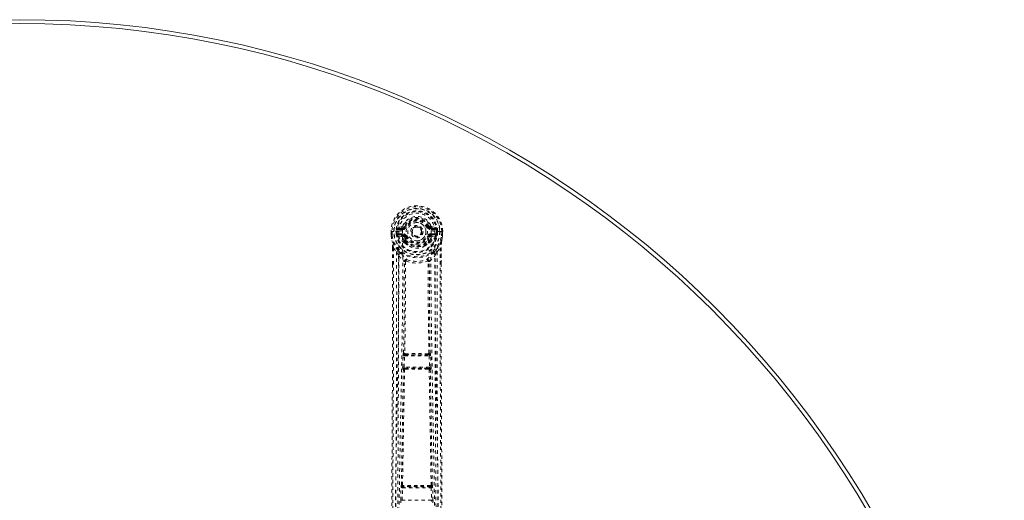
# Model space of a CAD drawing. Header units: inches. Extents: x -63 to 74, y -90 to 54.
# Tile 10 of 10: x 44 to 74, y 39 to 54. Entities that reach past the tile are written whole.
import ezdxf

# ---------------------------------------------------------------- set-up
doc = ezdxf.new("R2010")
doc.units = ezdxf.units.IN
doc.header["$MEASUREMENT"] = 0
doc.linetypes.add('SLD-Dashed', pattern=[0.075, 0.05, -0.025])
doc.linetypes.add('SLD-Solid', pattern=[0])

msp = doc.modelspace()

# ---------------------------------------------------------------- linework, layer by layer
at = {"color": 7, "linetype": 'SLD-Dashed', "lineweight": 0}
for p, q in [((55.874, 47.28), (55.819, 47.303)), ((55.463, 47.131), (55.464, 47.014)), ((55.467, 47.131), (55.463, 47.131)), ((55.463, 47.131), (55.464, 47.014)), ((55.464, 47.014), (55.464, 47.009)), ((55.52, 47.131), (55.467, 47.131)), ((55.493, 47.13), (55.493, 47.014)), ((55.543, 47.131), (55.52, 47.131)), ((55.546, 47.131), (55.543, 47.131)), ((55.694, 47.131), (55.546, 47.131)), ((55.615, 47.058), (55.614, 47.13)), ((55.644, 47.059), (55.615, 47.057)), ((55.615, 47.057), (55.615, 47.058)), ((55.649, 47.13), (55.644, 47.13)), ((55.644, 47.13), (55.644, 47.059)), ((55.645, 47.058), (55.65, 47.039)), ((55.65, 47.054), (55.649, 47.13)), ((55.65, 47.039), (55.65, 47.054)), ((55.656, 47.016), (55.659, 47.012)), ((55.669, 47.002), (55.659, 47.012)), ((55.786, 47.276), (55.667, 47.253)), ((55.685, 47.065), (55.685, 47.035)), ((55.685, 47.065), (55.814, 47.065)), ((55.814, 47.01), (55.685, 47.035)), ((55.685, 47.035), (55.814, 47.035)), ((55.697, 47.217), (55.814, 47.237)), ((55.697, 47.217), (55.697, 47.187)), ((55.814, 47.217), (55.697, 47.217)), ((55.814, 47.187), (55.697, 47.187)), ((55.814, 47.237), (55.814, 47.217)), ((55.814, 47.187), (55.814, 47.217)), ((55.814, 47.065), (55.814, 47.035)), ((55.814, 47.01), (55.814, 47.035)), ((55.874, 47.28), (55.896, 47.271)), ((56.399, 47.126), (56.398, 47.111)), ((56.399, 47.135), (56.399, 47.126)), ((56.589, 47.271), (56.612, 47.28)), ((56.671, 47.237), (56.788, 47.217)), ((56.671, 47.237), (56.671, 47.217)), ((56.788, 47.217), (56.671, 47.217)), ((56.671, 47.187), (56.671, 47.217)), ((56.788, 47.187), (56.671, 47.187)), ((56.671, 47.065), (56.671, 47.035)), ((56.671, 47.065), (56.801, 47.065)), ((56.801, 47.035), (56.671, 47.01)), ((56.671, 47.01), (56.671, 47.035)), ((56.671, 47.035), (56.801, 47.035)), ((56.818, 47.253), (56.699, 47.276)), ((56.788, 47.187), (56.788, 47.217)), ((56.939, 47.131), (56.791, 47.131)), ((56.801, 47.035), (56.801, 47.065)), ((56.827, 47.012), (56.817, 47.002)), ((56.827, 47.012), (56.829, 47.016)), ((56.841, 47.058), (56.835, 47.039)), ((56.835, 47.039), (56.836, 47.054)), ((56.836, 47.13), (56.842, 47.13)), ((56.836, 47.054), (56.836, 47.13)), ((56.841, 47.058), (56.837, 47.033)), ((56.841, 47.059), (56.842, 47.13)), ((56.871, 47.057), (56.841, 47.059)), ((56.871, 47.13), (56.871, 47.058)), ((56.871, 47.058), (56.871, 47.057)), ((56.942, 47.131), (56.939, 47.131)), ((56.965, 47.131), (56.942, 47.131)), ((57.018, 47.131), (56.965, 47.131)), ((56.992, 47.014), (56.993, 47.13)), ((57.022, 47.131), (57.018, 47.131)), ((57.021, 47.009), (57.022, 47.014)), ((57.022, 47.131), (57.022, 47.014)), ((57.022, 47.014), (57.022, 47.131)), ((55.669, 47.002), (55.785, 46.98)), ((55.865, 46.823), (55.865, 46.852)), ((55.896, 46.98), (55.869, 46.969)), ((55.882, 46.778), (55.871, 46.796)), ((55.888, 46.856), (55.888, 46.827)), ((56.616, 46.969), (56.589, 46.98)), ((56.597, 46.827), (56.597, 46.856)), ((56.615, 46.796), (56.603, 46.778)), ((56.621, 46.823), (56.621, 46.852)), ((56.701, 46.98), (56.817, 47.002)), ((56.817, 47.002), (56.817, 47.002)), ((56.817, 47.002), (56.817, 47.001)), ((55.506, 46.633), (55.506, 46.141)), ((55.536, 46.632), (55.632, 46.517)), ((55.632, 46.517), (55.692, 46.405)), ((56.794, 46.405), (56.853, 46.517)), ((56.853, 46.517), (56.949, 46.632)), ((56.979, 46.633), (56.979, 46.167)), ((55.864, 46.228), (55.864, 46.228)), ((55.901, 46.225), (55.901, 46.225)), ((56.584, 46.225), (56.584, 46.225)), ((56.622, 46.228), (56.622, 46.228)), ((55.843, 43.452), (55.839, 43.451)), ((56.646, 43.451), (56.642, 43.452)), ((55.815, 43.034), (55.826, 43.376)), ((55.826, 43.376), (55.828, 43.404)), ((55.86, 43.033), (55.87, 43.375)), ((55.87, 43.375), (56.615, 43.375)), ((55.884, 43.405), (55.888, 43.406)), ((56.602, 43.405), (55.884, 43.405)), ((56.598, 43.406), (56.602, 43.405)), ((56.615, 43.375), (56.626, 43.033)), ((56.66, 43.376), (56.658, 43.404)), ((56.67, 43.034), (56.66, 43.376)), ((55.835, 42.955), (55.823, 42.959)), ((56.626, 43.033), (55.86, 43.033)), ((55.88, 42.998), (55.868, 43.003)), ((55.868, 43.003), (56.618, 43.003)), ((56.618, 43.003), (56.606, 42.998)), ((56.65, 42.955), (56.662, 42.959)), ((55.756, 39.014), (55.764, 39.395)), ((55.764, 39.395), (55.765, 39.423)), ((55.776, 39.471), (55.774, 39.47)), ((55.801, 39.013), (55.809, 39.394)), ((55.809, 39.394), (56.677, 39.394)), ((55.818, 39.424), (55.821, 39.425)), ((56.667, 39.424), (55.818, 39.424)), ((56.664, 39.425), (56.667, 39.424)), ((56.677, 39.394), (56.685, 39.013)), ((56.712, 39.47), (56.709, 39.471)), ((56.721, 39.395), (56.72, 39.423)), ((56.73, 39.014), (56.721, 39.395)), ((56.685, 39.013), (55.801, 39.013))]:
    msp.add_line(p, q, dxfattribs=at)
at = {"color": 7, "linetype": 'SLD-Dashed', "lineweight": 0, "flags": 128}
for points in [[(55.812, 47.155), (55.818, 47.234), (55.841, 47.31), (55.881, 47.38), (55.936, 47.441), (56.002, 47.491), (56.077, 47.528), (56.158, 47.55), (56.243, 47.558), (56.327, 47.55), (56.408, 47.528), (56.483, 47.491), (56.55, 47.441), (56.604, 47.38), (56.644, 47.31), (56.668, 47.234), (56.673, 47.155)], [(55.463, 47.131), (55.463, 47.131), (55.464, 47.131), (55.466, 47.131), (55.47, 47.131), (55.475, 47.13), (55.48, 47.13), (55.486, 47.13), (55.493, 47.13)], [(55.464, 47.014), (55.477, 46.92), (55.492, 46.846)], [(55.464, 47.009), (55.465, 47.01), (55.467, 47.01), (55.47, 47.01), (55.473, 47.011), (55.478, 47.011), (55.483, 47.012), (55.488, 47.013), (55.493, 47.014)], [(55.493, 47.014), (55.487, 47.014), (55.481, 47.014), (55.475, 47.014), (55.471, 47.014), (55.467, 47.014), (55.465, 47.014), (55.464, 47.014), (55.464, 47.014)], [(55.464, 47.009), (55.476, 46.922), (55.494, 46.835)], [(55.555, 32.229), (55.556, 34.324), (55.567, 36.418), (55.589, 38.511), (55.622, 40.601), (55.645, 41.913), (55.669, 43.223), (55.689, 44.529), (55.699, 45.832), (55.695, 47.131)], [(55.645, 47.058), (55.644, 47.059), (55.644, 47.059)], [(55.65, 47.054), (55.666, 47.062), (55.685, 47.065)], [(55.697, 47.187), (55.674, 47.191), (55.655, 47.204)], [(55.663, 32.284), (55.664, 34.151), (55.674, 36.017), (55.693, 37.881), (55.721, 39.744), (55.748, 41.233), (55.777, 42.719), (55.803, 44.202), (55.817, 45.681), (55.812, 47.155)], [(55.924, 47.259), (55.918, 47.262), (55.913, 47.264), (55.909, 47.266), (55.904, 47.268), (55.901, 47.269), (55.898, 47.27), (55.897, 47.271), (55.896, 47.271)], [(56.562, 47.259), (56.567, 47.262), (56.572, 47.264), (56.577, 47.266), (56.581, 47.268), (56.584, 47.269), (56.587, 47.27), (56.589, 47.271), (56.589, 47.271)], [(56.673, 47.155), (56.668, 45.681), (56.683, 44.202), (56.708, 42.719), (56.737, 41.233), (56.765, 39.744), (56.793, 37.881), (56.811, 36.017), (56.821, 34.151), (56.822, 32.284)], [(56.931, 32.229), (56.93, 34.324), (56.918, 36.418), (56.896, 38.511), (56.864, 40.601), (56.84, 41.913), (56.816, 43.223), (56.797, 44.529), (56.786, 45.832), (56.791, 47.131)], [(56.831, 47.204), (56.811, 47.191), (56.788, 47.187)], [(56.801, 47.065), (56.819, 47.062), (56.836, 47.054)], [(56.841, 47.059), (56.841, 47.059), (56.841, 47.058)], [(56.842, 47.13), (56.845, 47.13), (56.852, 47.13), (56.861, 47.13), (56.871, 47.131)], [(56.991, 46.835), (57.008, 46.912), (57.021, 47.009)], [(57.022, 47.014), (57.022, 47.014), (57.021, 47.014), (57.018, 47.014), (57.015, 47.014), (57.01, 47.014), (57.004, 47.014), (56.998, 47.014), (56.992, 47.014)], [(57.021, 47.009), (57.02, 47.01), (57.019, 47.01), (57.016, 47.01), (57.012, 47.011), (57.008, 47.011), (57.003, 47.012), (56.997, 47.013), (56.992, 47.014)], [(56.993, 47.13), (56.999, 47.13), (57.005, 47.13), (57.011, 47.13), (57.015, 47.13), (57.019, 47.13), (57.022, 47.13), (57.023, 47.131), (57.022, 47.131)], [(57.022, 47.014), (57.009, 46.92), (56.993, 46.846)], [(55.492, 46.846), (55.493, 46.84), (55.494, 46.835)], [(55.675, 46.557), (55.574, 46.68), (55.494, 46.835)], [(55.812, 46.958), (55.799, 46.975), (55.785, 46.98)], [(55.865, 46.852), (55.837, 46.899), (55.812, 46.958)], [(55.882, 46.778), (55.959, 46.716), (56.011, 46.688)], [(55.924, 46.992), (55.918, 46.989), (55.913, 46.987), (55.909, 46.985), (55.904, 46.984), (55.901, 46.982), (55.898, 46.981), (55.897, 46.98), (55.896, 46.98)], [(56.474, 46.688), (56.527, 46.716), (56.603, 46.778)], [(56.562, 46.992), (56.567, 46.989), (56.572, 46.987), (56.577, 46.985), (56.581, 46.984), (56.584, 46.982), (56.587, 46.981), (56.589, 46.98), (56.589, 46.98)], [(56.568, 46.87), (56.593, 46.914), (56.616, 46.969)], [(56.621, 46.852), (56.648, 46.899), (56.673, 46.958)], [(56.673, 46.958), (56.687, 46.975), (56.701, 46.98)], [(56.811, 46.557), (56.911, 46.68), (56.991, 46.835)], [(56.991, 46.835), (56.993, 46.84), (56.993, 46.846)], [(55.536, 46.632), (55.538, 45.937), (55.539, 45.21), (55.539, 44.448), (55.537, 43.654), (55.535, 42.87), (55.532, 42.2), (55.529, 41.567), (55.526, 40.894), (55.522, 40.18), (55.521, 39.984), (55.519, 39.786), (55.518, 39.585), (55.517, 39.382), (55.516, 39.267), (55.515, 39.021), (55.513, 38.752), (55.51, 38.321), (55.506, 37.84), (55.503, 37.309), (55.499, 36.728), (55.496, 36.338), (55.493, 35.928), (55.49, 35.523), (55.487, 35.141), (55.485, 34.773), (55.48, 34.153), (55.476, 33.579), (55.472, 33.052), (55.469, 32.57), (55.466, 32.135)], [(55.506, 46.633), (55.506, 46.632), (55.507, 46.632), (55.51, 46.632), (55.513, 46.632), (55.518, 46.632), (55.523, 46.632), (55.529, 46.632), (55.536, 46.632)], [(55.508, 46.632), (55.509, 46.352), (55.509, 46.141)], [(55.632, 46.517), (55.633, 45.289), (55.632, 44.058), (55.627, 42.814), (55.621, 41.553), (55.614, 40.339), (55.606, 39.125), (55.605, 38.953), (55.603, 38.775), (55.602, 38.593), (55.601, 38.406), (55.6, 38.214), (55.599, 38.088), (55.597, 37.873), (55.595, 37.631), (55.593, 37.361), (55.591, 37.041), (55.588, 36.691), (55.586, 36.308), (55.583, 35.951), (55.581, 35.632), (55.579, 35.37), (55.577, 35.141), (55.576, 34.946), (55.575, 34.856), (55.574, 34.721), (55.573, 34.588), (55.572, 34.457), (55.571, 34.326), (55.567, 33.759), (55.563, 33.216)], [(55.77, 46.469), (55.779, 46.46), (55.785, 46.454)], [(56.701, 46.454), (56.706, 46.46), (56.715, 46.469)], [(56.922, 33.216), (56.918, 33.844), (56.913, 34.506), (56.911, 34.776), (56.909, 34.983), (56.908, 35.174), (56.906, 35.397), (56.904, 35.656), (56.902, 35.947), (56.9, 36.27), (56.897, 36.619), (56.895, 36.945), (56.893, 37.245), (56.891, 37.518), (56.887, 38.089), (56.882, 38.746), (56.878, 39.402), (56.873, 40.021), (56.869, 40.702), (56.863, 41.853), (56.857, 43.017), (56.854, 44.199), (56.852, 45.361), (56.853, 46.517)], [(56.949, 46.632), (56.947, 45.782), (56.947, 44.893), (56.948, 43.963), (56.95, 42.998), (56.953, 42.207), (56.956, 41.576), (56.959, 40.902), (56.963, 40.185), (56.965, 39.989), (56.966, 39.789), (56.967, 39.587), (56.968, 39.382), (56.969, 39.264), (56.971, 39.015), (56.973, 38.743), (56.976, 38.309), (56.979, 37.828), (56.983, 37.298), (56.987, 36.72), (56.99, 36.333), (56.993, 35.927), (56.996, 35.479), (56.999, 35.036), (57.002, 34.62), (57.005, 34.13), (57.009, 33.685), (57.012, 33.285), (57.014, 32.93), (57.016, 32.62), (57.018, 32.355), (57.02, 32.134)], [(56.949, 46.632), (56.956, 46.632), (56.962, 46.632), (56.968, 46.632), (56.972, 46.632), (56.976, 46.632), (56.978, 46.632), (56.979, 46.632), (56.979, 46.633)], [(56.976, 46.166), (56.976, 46.35), (56.977, 46.632)], [(55.506, 46.141), (55.506, 43.009), (55.487, 39.384), (55.462, 35.76), (55.436, 32.135)], [(55.692, 46.405), (55.688, 43.108), (55.671, 39.811), (55.647, 36.514), (55.623, 33.216)], [(55.692, 46.405), (55.772, 46.311), (55.864, 46.228)], [(55.843, 43.452), (55.861, 44.838), (55.866, 46.219)], [(55.911, 46.235), (55.907, 46.245), (55.9, 46.252), (55.892, 46.256), (55.884, 46.256), (55.877, 46.253), (55.87, 46.247), (55.866, 46.238), (55.864, 46.228)], [(55.901, 46.225), (55.896, 44.842), (55.879, 43.456)], [(55.911, 46.235), (55.905, 46.231), (55.902, 46.228), (55.902, 46.227), (55.901, 46.225)], [(56.622, 46.228), (56.62, 46.238), (56.615, 46.247), (56.609, 46.253), (56.601, 46.256), (56.593, 46.256), (56.585, 46.252), (56.579, 46.245), (56.574, 46.235)], [(56.584, 46.225), (56.584, 46.227), (56.583, 46.228), (56.581, 46.231), (56.574, 46.235)], [(56.607, 43.456), (56.589, 44.842), (56.584, 46.225)], [(56.642, 43.452), (56.625, 44.838), (56.619, 46.219)], [(56.622, 46.228), (56.714, 46.311), (56.794, 46.405)], [(56.862, 33.216), (56.838, 36.514), (56.815, 39.811), (56.797, 43.108), (56.794, 46.405)], [(56.979, 46.167), (56.98, 43.009), (56.998, 39.384), (57.024, 35.76), (57.05, 32.135)], [(55.879, 43.456), (55.869, 43.451), (55.862, 43.443), (55.858, 43.435), (55.858, 43.426), (55.861, 43.418), (55.868, 43.412), (55.877, 43.407), (55.888, 43.406)], [(56.598, 43.406), (56.608, 43.407), (56.617, 43.412), (56.624, 43.418), (56.627, 43.426), (56.627, 43.435), (56.623, 43.443), (56.616, 43.451), (56.607, 43.456)], [(55.826, 43.376), (55.828, 43.376), (55.831, 43.376), (55.835, 43.376), (55.841, 43.376), (55.847, 43.375), (55.855, 43.375), (55.862, 43.375), (55.87, 43.375)], [(55.884, 43.405), (55.884, 43.405), (55.883, 43.405), (55.883, 43.404), (55.881, 43.404), (55.879, 43.402), (55.875, 43.396), (55.872, 43.386), (55.871, 43.38), (55.87, 43.375)], [(56.615, 43.375), (56.614, 43.38), (56.613, 43.386), (56.61, 43.396), (56.606, 43.402), (56.602, 43.404), (56.602, 43.405), (56.602, 43.405)], [(56.615, 43.375), (56.623, 43.375), (56.631, 43.375), (56.638, 43.375), (56.644, 43.376), (56.65, 43.376), (56.654, 43.376), (56.658, 43.376), (56.66, 43.376)], [(55.776, 39.471), (55.805, 41.215), (55.835, 42.955)], [(55.81, 39.473), (55.84, 41.217), (55.87, 42.958)], [(55.815, 43.034), (55.817, 43.034), (55.82, 43.034), (55.825, 43.034), (55.83, 43.033), (55.837, 43.033), (55.844, 43.033), (55.852, 43.033), (55.86, 43.033)], [(55.88, 42.998), (55.87, 42.997), (55.862, 42.994), (55.857, 42.989), (55.854, 42.982), (55.854, 42.976), (55.857, 42.969), (55.862, 42.963), (55.87, 42.958)], [(55.86, 43.033), (55.86, 43.027), (55.86, 43.021), (55.86, 43.016), (55.861, 43.012), (55.864, 43.005), (55.868, 43.003)], [(56.615, 42.958), (56.623, 42.963), (56.629, 42.969), (56.632, 42.976), (56.632, 42.982), (56.629, 42.989), (56.623, 42.994), (56.615, 42.997), (56.606, 42.998)], [(56.615, 42.958), (56.646, 41.217), (56.675, 39.473)], [(56.618, 43.003), (56.621, 43.005), (56.624, 43.012), (56.625, 43.016), (56.626, 43.021), (56.626, 43.027), (56.626, 43.033)], [(56.626, 43.033), (56.634, 43.033), (56.641, 43.033), (56.649, 43.033), (56.655, 43.033), (56.661, 43.034), (56.665, 43.034), (56.668, 43.034), (56.67, 43.034)], [(56.709, 39.471), (56.68, 41.215), (56.65, 42.955)], [(55.764, 39.395), (55.766, 39.395), (55.769, 39.395), (55.773, 39.395), (55.779, 39.395), (55.785, 39.395), (55.793, 39.394), (55.801, 39.394), (55.809, 39.394)], [(55.81, 39.473), (55.801, 39.468), (55.795, 39.461), (55.791, 39.453), (55.791, 39.445), (55.795, 39.437), (55.801, 39.431), (55.81, 39.427), (55.821, 39.425)], [(56.664, 39.425), (56.675, 39.427), (56.684, 39.431), (56.691, 39.437), (56.694, 39.445), (56.694, 39.453), (56.691, 39.461), (56.684, 39.468), (56.675, 39.473)], [(56.677, 39.394), (56.675, 39.405), (56.673, 39.415), (56.67, 39.421), (56.667, 39.424), (56.667, 39.424)], [(56.677, 39.394), (56.692, 39.394), (56.707, 39.395), (56.717, 39.395), (56.721, 39.395)], [(55.756, 39.014), (55.757, 39.014), (55.761, 39.014), (55.765, 39.014), (55.771, 39.014), (55.777, 39.014), (55.784, 39.013), (55.792, 39.013), (55.801, 39.013)], [(56.685, 39.013), (56.693, 39.013), (56.701, 39.013), (56.708, 39.014), (56.715, 39.014), (56.72, 39.014), (56.725, 39.014), (56.728, 39.014), (56.73, 39.014)]]:
    msp.add_lwpolyline(points, dxfattribs=at)
at = {"color": 7, "linetype": 'SLD-Dashed', "lineweight": 0}
for radius in [0.7, 0.69, 0.623, 0.32, 0.275, 0.188, 0.156, 0.142, 0.139, 0.138]:
    msp.add_circle((56.243, 47.126), radius, dxfattribs=at)
at = {"color": 7, "linetype": 'SLD-Solid', "lineweight": 15}
for radius, start, end in [(29.75, 0, 180), (29.632, 0.2284, 179.7716), (29.632, 0.2284, 179.7716)]:
    msp.add_arc((44.243, 23.777), radius, start, end, dxfattribs=at)
at = {"color": 7, "linetype": 'SLD-Dashed', "lineweight": 0}
for centre, radius, start, end in [((56.243, 47.126), 0.78, 0, 179.6393), ((56.243, 47.126), 0.78, 0.3688, 179.6312), ((56.243, 47.126), 0.75, 0.365, 179.635), ((56.243, 47.126), 0.629, 0.4517, 179.5483), ((56.243, 47.126), 0.599, 0.4517, 179.5483), ((56.243, 47.134), 0.548, 359.5913, 180.4087), ((55.777, 47.321), 0.0455, 281.3773, 337.4467), ((56.243, 47.126), 0.459, 22.774, 157.226), ((56.243, 47.126), 0.4, 22.774, 157.226), ((56.243, 47.126), 0.376, 22.774, 157.226), ((56.243, 47.126), 0.346, 22.7737, 157.2263), ((56.243, 47.126), 0.275, 90.0002, 269.9998), ((56.243, 47.126), 0.275, 270.0001, 89.9999), ((57.076, 46.251), 1.129, 111.2694, 114.2801), ((56.708, 47.321), 0.0454, 202.4599, 258.7171), ((55.493, 47.014), 0.03, 180.3597, 185.4274), ((56.243, 47.126), 0.787, 188.4818, 351.5182), ((56.243, 47.126), 0.758, 188.4818, 351.5182), ((55.635, 47.952), 0.822, 268.5153, 270.5818), ((56.243, 47.126), 0.632, 186.2255, 353.7745), ((56.243, 47.126), 0.602, 186.4272, 349.3929), ((56.243, 47.126), 0.593, 172.3909, 179.5504), ((55.727, 47.046), 0.0769, 185.3443, 203.217), ((55.859, 47.177), 0.206, 158.3429, 172.3394), ((55.684, 47.004), 0.0305, 89.0205, 157.2851), ((56.106, 47.216), 0.491, 204.4634, 242.9721), ((55.696, 47.246), 0.0299, 167.8915, 271.9526), ((55.809, 46.874), 0.281, 89.3571, 113.9468), ((55.815, 47.267), 0.0301, 162.3443, 268.5819), ((55.814, 46.98), 0.0299, 91.0321, 179.1336), ((55.808, 47.308), 0.0714, 274.7458, 337.1373), ((55.814, 47.306), 0.089, 270, 337.226), ((55.814, 47.306), 0.119, 270.0004, 337.2258), ((55.814, 46.946), 0.119, 22.7731, 89.9999), ((55.814, 46.946), 0.089, 22.774, 90), ((55.808, 46.945), 0.0651, 21.3249, 85.0704), ((56.671, 47.306), 0.119, 202.7753, 269.9991), ((56.671, 46.946), 0.119, 90.0006, 157.2258), ((56.671, 47.306), 0.089, 202.774, 270), ((56.671, 46.946), 0.089, 90, 157.226), ((56.382, 47.214), 0.489, 296.9335, 335.6178), ((56.677, 47.308), 0.0714, 202.8803, 265.2371), ((56.677, 46.945), 0.0651, 94.9307, 158.6733), ((56.671, 47.267), 0.0301, 271.4539, 17.6198), ((56.671, 46.98), 0.03, 0.9364, 88.8968), ((56.674, 46.86), 0.295, 66.6392, 90.0568), ((56.789, 47.246), 0.0299, 268.0479, 12.1102), ((56.801, 47.004), 0.0305, 22.7162, 90.9794), ((56.627, 47.177), 0.206, 7.6601, 21.6589), ((56.729, 47.054), 0.108, 339.3476, 352.0939), ((56.243, 47.126), 0.593, 0.4496, 7.6091), ((54.294, 46.66), 1.212, 358.718, 8.831), ((51.833, 45.975), 3.761, 10.0619, 13.2268), ((56.047, 47.219), 0.436, 209.9195, 245.3122), ((55.843, 46.952), 0.031, 31.811, 169.9484), ((55.895, 46.849), 0.0305, 42.6574, 174.292), ((55.886, 46.798), 0.0583, 88.2012, 111.6879), ((55.886, 46.768), 0.0585, 88.194, 111.6116), ((55.909, 46.819), 0.044, 174.8507, 210.5405), ((56.309, 47.122), 0.466, 199.2245, 212.8223), ((55.923, 46.771), 0.0414, 126.9679, 169.7899), ((55.918, 46.829), 0.0406, 91.2156, 138.2172), ((56.243, 47.136), 0.452, 218.3132, 321.6872), ((55.92, 46.827), 0.0322, 181.2578, 226.7807), ((56.243, 47.126), 0.376, 202.774, 337.226), ((56.243, 47.161), 0.496, 225.9955, 314.0045), ((56.243, 47.12), 0.41, 217.5693, 322.4307), ((56.243, 47.126), 0.346, 202.774, 337.226), ((56.243, 47.126), 0.157, 245.086, 290.1115), ((56.59, 46.849), 0.0305, 5.7066, 137.3441), ((56.567, 46.829), 0.0406, 41.7798, 88.7883), ((56.565, 46.827), 0.0322, 313.2217, 358.7398), ((56.561, 46.77), 0.0423, 10.6915, 52.5488), ((56.599, 46.798), 0.0583, 68.3128, 91.7976), ((56.599, 46.768), 0.0585, 68.3911, 91.8033), ((56.577, 46.819), 0.044, 329.5519, 5.158), ((56.643, 46.952), 0.031, 10.048, 148.1933), ((56.438, 47.22), 0.437, 294.7126, 330.0431), ((60.655, 45.974), 3.764, 166.7744, 169.9369), ((58.19, 46.66), 1.211, 171.1642, 181.2846), ((56.232, 45.931), 0.838, 131.7277, 135.7254), ((57.215, 48.131), 2.202, 225.6148, 228.9919), ((55.753, 46.402), 0.0608, 58.0491, 177.7534), ((56.509, 46.961), 0.885, 215.0187, 230.1585), ((56.243, 47.105), 0.477, 240.9728, 299.0083), ((55.976, 46.962), 0.885, 309.8461, 324.9791), ((56.733, 46.402), 0.0608, 2.2679, 121.9294), ((55.272, 48.129), 2.2, 311.0066, 314.3866), ((56.253, 45.931), 0.839, 44.276, 48.2709), ((55.924, 46.224), 0.0608, 72.783, 176.5549), ((55.853, 46.221), 0.0129, 353.7402, 34.0722), ((55.898, 46.134), 0.0911, 87.6264, 110.3268), ((55.992, 46.216), 0.0829, 126.748, 166.328), ((56.242, 47.142), 0.965, 249.9315, 290.088), ((56.243, 47.07), 0.843, 249.1447, 290.86), ((56.561, 46.224), 0.0608, 3.4468, 107.216), ((56.493, 46.216), 0.0829, 13.6649, 53.259), ((56.588, 46.134), 0.0911, 69.6661, 92.375), ((56.633, 46.22), 0.0139, 147.4189, 184.7724), ((55.912, 43.408), 0.0844, 149.4112, 182.7335), ((55.884, 43.45), 0.0451, 178.3748, 269.1305), ((55.872, 43.351), 0.106, 86.4243, 105.8495), ((55.888, 43.451), 0.0451, 178.3442, 269.1164), ((55.899, 43.462), 0.0218, 195.9642, 264.9578), ((55.953, 43.432), 0.0557, 171.8681, 207.401), ((56.243, 9.809), 33.633, 89.4121, 90.588), ((56.533, 43.432), 0.0556, 332.5877, 8.1366), ((56.585, 43.463), 0.0225, 276.327, 342.8025), ((56.597, 43.451), 0.0451, 270.8836, 1.6573), ((56.601, 43.45), 0.0451, 270.8695, 1.6245), ((56.613, 43.351), 0.106, 74.1484, 93.5776), ((56.574, 43.408), 0.0844, 357.2648, 30.5915), ((55.902, 43.308), 0.0986, 89.1278, 98.2906), ((56.243, 9.654), 33.755, 89.4239, 90.5762), ((56.583, 43.299), 0.108, 82.1097, 90.471), ((55.966, 43.012), 0.152, 171.7452, 200.3903), ((55.868, 42.957), 0.0451, 90.7426, 177.9985), ((55.88, 42.953), 0.0451, 90.7752, 177.9055), ((55.864, 42.848), 0.111, 86.5307, 104.9335), ((55.888, 42.952), 0.0187, 96.6474, 161.126), ((55.89, 43.067), 0.0695, 261.1446, 271.2287), ((55.927, 42.976), 0.0416, 148.4143, 186.6598), ((56.243, 78.692), 35.723, 269.4278, 270.5722), ((56.243, 76.338), 33.343, 269.3971, 270.6029), ((56.595, 43.067), 0.0694, 268.7712, 278.8584), ((56.558, 42.976), 0.0416, 353.336, 31.5846), ((56.598, 42.953), 0.018, 17.5659, 84.6484), ((56.605, 42.953), 0.0451, 2.093, 89.2248), ((56.622, 42.848), 0.111, 75.0628, 93.4711), ((56.617, 42.957), 0.0451, 2.0027, 89.2562), ((56.52, 43.012), 0.152, 339.6109, 8.2545), ((55.873, 39.428), 0.108, 156.9382, 182.5566), ((55.819, 39.469), 0.0451, 178.9504, 269.4384), ((55.803, 39.324), 0.15, 87.1293, 100.1701), ((55.821, 39.47), 0.0451, 178.9407, 269.4288), ((55.846, 39.399), 0.0377, 137.3794, 186.7519), ((55.83, 39.479), 0.0208, 195.7299, 264.8165), ((55.834, 39.338), 0.0881, 89.3727, 98.6748), ((56.243, 5.447), 34.014, 89.302, 90.698), ((55.874, 39.451), 0.046, 171.1169, 212.9101), ((56.243, 5.759), 33.669, 89.3065, 90.6935), ((56.612, 39.451), 0.046, 327.0913, 8.8817), ((56.652, 39.346), 0.0805, 80.8845, 91.0703), ((56.655, 39.48), 0.0215, 276.4385, 343.0023), ((56.664, 39.47), 0.0451, 270.5727, 1.0578), ((56.666, 39.469), 0.0451, 270.5598, 1.0514), ((56.683, 39.323), 0.15, 79.8304, 92.8702), ((56.612, 39.428), 0.108, 357.4425, 23.0623), ((55.951, 38.992), 0.197, 173.7222, 195.738), ((56.65, 39.005), 0.0358, 323.0314, 13.6664), ((56.534, 38.992), 0.197, 344.2596, 6.2803)]:
    msp.add_arc(centre, radius, start, end, dxfattribs=at)

doc.saveas('drawing.dxf')
